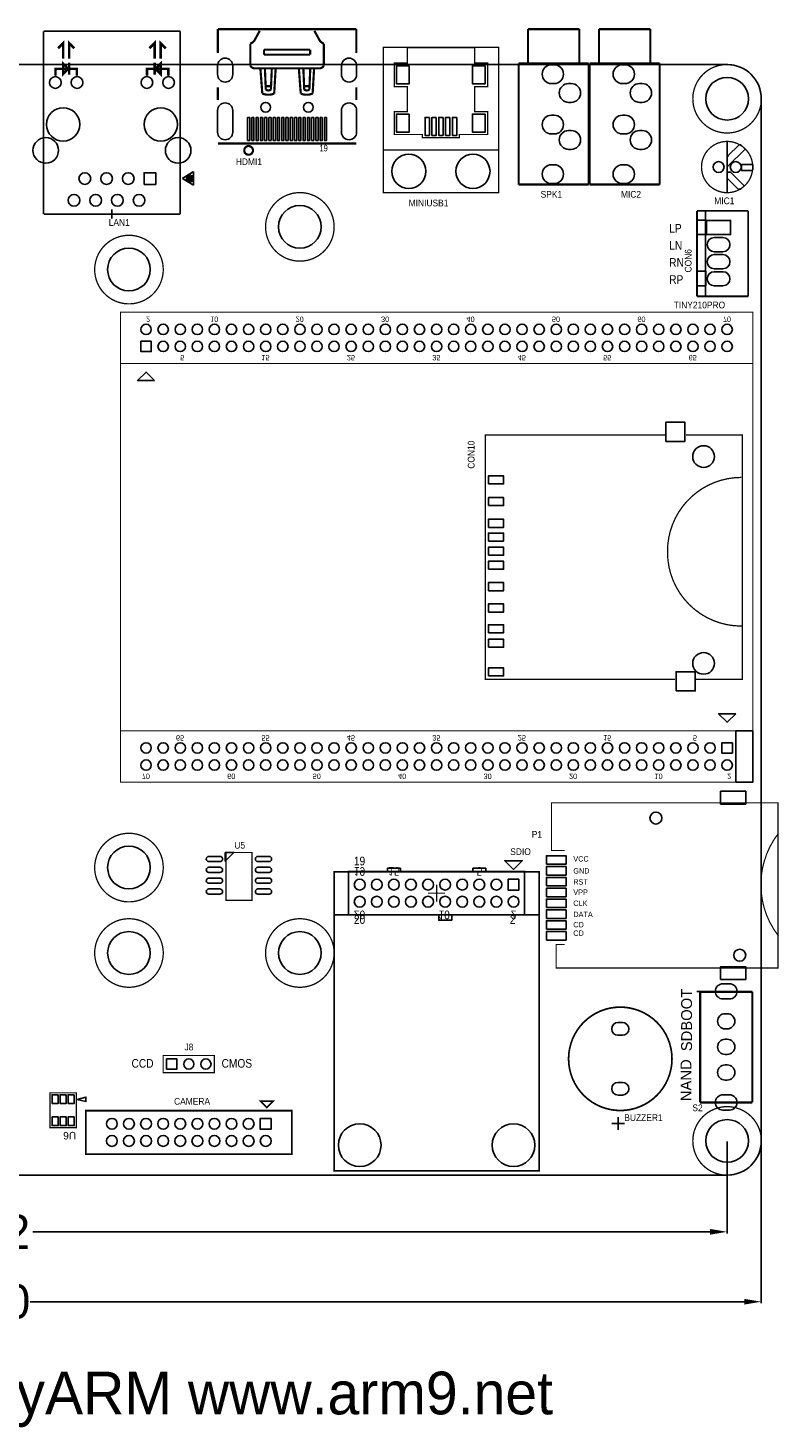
# Model space of a CAD drawing. Extents: x -27 to 182, y -30 to 147.
# Tile 3 of 3: x 94 to 182, y -30 to 134. Entities that reach past the tile are written whole.
import ezdxf
from ezdxf.enums import TextEntityAlignment as Align

# ---------------------------------------------------------------- set-up
doc = ezdxf.new("R2010")
doc.units = 0
doc.header["$MEASUREMENT"] = 0
doc.layers.get('0').update_dxf_attribs({"linetype": 'CONTINUOUS'})
doc.layers.get('Defpoints').update_dxf_attribs({"linetype": 'CONTINUOUS'})
for name, color, linetype in [('BG_OUTLINE', 2, 'CONTINUOUS'), ('BG_SILKSCREEN_TOP', 1, 'CONTINUOUS'), ('PG_SILKSCREEN_BOTTOM', 8, 'CONTINUOUS'), ('PG_SILKSCREEN_TOP', 9, 'CONTINUOUS'), ('PIN_BOTTOM', 11, 'CONTINUOUS'), ('PIN_TOP', 10, 'CONTINUOUS'), ('RD_SILKSCREEN_TOP', 13, 'CONTINUOUS')]:
    doc.layers.add(name, color=color, linetype=linetype)
doc.dimstyles.get("Standard").update_dxf_attribs({"dimtxt": 0.18, "dimasz": 0.18, "dimexe": 0.18, "dimexo": 0.0625, "dimgap": 0.09, "dimtad": 0, "dimtih": 1, "dimtoh": 1, "dimdec": 4, "dimzin": 0, "dimdsep": 46, "dimtxsty": 'STANDARD', "dimcen": 0.09, "dimadec": 0, "dimazin": 0, "dimtfac": 1, "dimtdec": 4, "dimtofl": 0, "dimtmove": 0, "dimatfit": 3, "dimfxl": 1, "dimtolj": 1, "dimtzin": 0, "dimarcsym": 0})

# ---------------------------------------------------------------- blocks, each defined once
blk = doc.blocks.new('*D10')
at = {"color": 0, "linetype": 'ByBlock', "lineweight": -2}
for p, q in [((3.94, 3.94), (3.94, -6.82)), ((176, 3.94), (176, -6.82)), ((5.94, -6.64), (85.21, -6.64)), ((174, -6.64), (94.73, -6.64))]:
    blk.add_line(p, q, dxfattribs=at)
at = {"color": 0}
for points in [[(5.94, -6.3), (5.94, -6.97), (3.94, -6.64)], [(174, -6.97), (174, -6.3), (176, -6.64)]]:
    blk.add_solid(points, dxfattribs=at)
at = {"layer": 'Defpoints', "color": 0}
for p in [(3.94, 4), (176, 4), (3.94, -6.64)]:
    blk.add_point(p, dxfattribs=at)
at = {"color": 0, "linetype": 'ByBlock', "insert": (89.97, -6.64), "char_height": 4, "attachment_point": 5}
blk.add_mtext('\\A1;172', dxfattribs=at)
blk = doc.blocks.new('*D11')
at = {"color": 0, "linetype": 'ByBlock', "lineweight": -2}
for p, q in [((-0.01, 3.94), (-0.01, -15)), ((180, 3.94), (180, -15)), ((1.99, -14.82), (85.57, -14.82)), ((178, -14.82), (94.42, -14.82))]:
    blk.add_line(p, q, dxfattribs=at)
at = {"color": 0}
for points in [[(1.99, -14.49), (1.99, -15.16), (-0.01, -14.82)], [(178, -15.16), (178, -14.49), (180, -14.82)]]:
    blk.add_solid(points, dxfattribs=at)
at = {"layer": 'Defpoints', "color": 0}
for p in [(-0.01, 4), (180, 4), (-0.01, -14.82)]:
    blk.add_point(p, dxfattribs=at)
at = {"color": 0, "linetype": 'ByBlock', "insert": (89.99, -14.82), "char_height": 4, "attachment_point": 5}
blk.add_mtext('\\A1;180', dxfattribs=at)

msp = doc.modelspace()

# ---------------------------------------------------------------- linework, layer by layer
at = {"layer": 'BG_OUTLINE'}
msp.add_lwpolyline([(4, 0), (175.9999, 0, 0.414214), (179.9999, 4), (179.9999, 126, 0.414214), (175.9999, 130), (4, 130, 0.414214), (0, 126), (0, 4, 0.414215)], format="xyb", close=True, dxfattribs=at)
at = {"layer": 'BG_SILKSCREEN_TOP', "const_width": 0.254}
for points in [[(158.7066, 134.1508), (152.7066, 134.1508)], [(152.7066, 134.1508), (152.7066, 130.1508)], [(158.7066, 134.1508), (158.7066, 130.1508)], [(167.0066, 134.1508), (161.0066, 134.1508)], [(161.0066, 134.1508), (161.0066, 130.1508)], [(167.0066, 134.1508), (167.0066, 130.1508)], [(151.6065, 130.1508), (151.6065, 115.951)], [(159.8066, 130.1508), (151.6065, 130.1508)], [(159.8066, 130.1508), (159.8066, 115.951)], [(159.9065, 130.1508), (159.9065, 115.951)], [(168.1066, 130.1508), (159.9065, 130.1508)], [(168.1066, 130.1508), (168.1066, 115.951)], [(159.8066, 115.951), (151.6065, 115.951)], [(168.1066, 115.951), (159.9065, 115.951)]]:
    msp.add_lwpolyline(points, dxfattribs=at)
at = {"layer": 'PG_SILKSCREEN_TOP'}
for points, const_width in [([(112.0035, 133.9096), (96.0015, 133.9096)], 0.2007), ([(96.0015, 133.8944), (96.0015, 112.5025)], 0.2007), ([(98.3025, 130.7026), (98.3025, 132.5025), (97.7025, 131.9025)], 0.3), ([(99.0025, 130.7026), (99.0025, 132.5025), (99.6025, 131.9025)], 0.3), ([(109.0025, 130.7026), (109.0025, 132.5025), (108.4025, 131.9025)], 0.3), ([(109.7025, 130.7026), (109.7025, 132.5025), (110.3025, 131.9025)], 0.3), ([(112.0035, 133.8944), (112.0035, 112.5025)], 0.2007), ([(116.4024, 134.1526), (132.6025, 134.1526)], 0.254), ([(116.4024, 131.3525), (116.4024, 134.1526)], 0.254), ([(120.7024, 132.8526), (121.3026, 133.9524)], 0.254), ([(132.6025, 134.1526), (132.6025, 131.3525)], 0.254), ([(121.8024, 131.7526), (127.2025, 131.7526)], 0.254), ([(121.8024, 131.1526), (121.8024, 131.7526)], 0.254), ([(127.2025, 131.1526), (121.8024, 131.1526)], 0.254), ([(127.2025, 131.7526), (127.2025, 131.1526)], 0.254), ([(97.4026, 128.7026), (97.4026, 129.5025), (99.9024, 129.5025), (99.9024, 128.7026)], 0.3), ([(99.0025, 130.2025), (99.0025, 128.8024)], 0.3), ([(108.1026, 128.7026), (108.1026, 129.5025), (110.6024, 129.5025), (110.6024, 128.7026)], 0.3), ([(109.0025, 130.2025), (109.0025, 128.8024)], 0.3), ([(121.6048, 126.5999), (121.3854, 129.5034)], 0.254), ([(122.0125, 127.0685), (121.9124, 129.4686)], 0.254), ([(126.1049, 126.5999), (125.8855, 129.5034)], 0.254), ([(126.5124, 127.0685), (126.4125, 129.4686)], 0.254), ([(116.4024, 125.8524), (116.4024, 127.3525)], 0.254), ([(122.6124, 127.4686), (122.0125, 127.4686)], 0.254), ([(127.1126, 127.4686), (126.5124, 127.4686)], 0.254), ([(132.6025, 125.8524), (132.6025, 127.3525)], 0.254), ([(132.6025, 120.7526), (116.4024, 120.7526)], 0.254), ([(149.2525, 120.0025), (135.7525, 120.0025)], 0.1524), ([(176.0025, 121.0025), (176.0025, 115.0025)], 0.2), ([(113.558, 117.4733), (112.2575, 116.6732)], 0.2007), ([(113.558, 115.8731), (112.2575, 116.6732)], 0.2007), ([(113.3141, 117.0593), (112.6741, 116.6681)], 0.5994), ([(113.3472, 116.2414), (112.6741, 116.6681)], 0.5994), ([(113.3472, 116.2414), (113.3141, 117.0593)], 0.5994), ([(113.558, 117.4733), (113.558, 115.8731)], 0.2007), ([(104.0025, 113.0715), (104.0025, 111.9716)], 0.2007), ([(112.0035, 112.5025), (96.0015, 112.5025)], 0.2007), ([(178.4774, 112.8636), (172.4774, 112.8636)], 0.1999), ([(172.4774, 112.8636), (172.4774, 102.8702)], 0.1999), ([(173.4774, 112.8636), (173.4774, 102.8702)], 0.1999), ([(178.4774, 112.8636), (178.4774, 102.8702)], 0.1999), ([(178.4774, 102.8702), (172.4774, 102.8702)], 0.1999), ([(179.0025, 95.0025), (105.0025, 95.0025)], 0.12), ([(168.7725, 86.6225), (147.6905, 86.6225), (147.6905, 58.0475), (169.9155, 58.0475)], 0.1524), ([(172.3285, 58.0475), (177.7895, 58.0475), (177.7895, 86.6225), (171.1855, 86.6225)], 0.1524), ([(179.0025, 52.0025), (105.0025, 52.0025)], 0.12), ([(157.0025, 38.0025), (155.4525, 38.0025), (155.4525, 43.5825), (181.9525, 43.5825), (181.9525, 24.2325), (156.0025, 24.2325), (156.0025, 27.0025), (157.0025, 27.0025)], 0.14), ([(152.0025, 30.4625), (131.7026, 30.4625), (131.7026, 35.5425), (152.0025, 35.5425)], 0.2032), ([(152.0025, 30.4625), (152.3025, 30.4625), (152.3025, 35.5425), (152.0025, 35.5425)], 0.2032), ([(141.0025, 33.0025), (142.0025, 33.0025), (142.0025, 32.0025)], 0.1501), ([(143.0025, 33.0025), (142.0025, 33.0025), (142.0025, 34.0025)], 0.1501), ([(153.9405, 30.4625), (129.9375, 30.4625)], 0.1999), ([(178.943, 21.463), (172.847, 21.463)], 0.254), ([(172.847, 8.509), (172.847, 21.463)], 0.254), ([(178.943, 8.509), (178.943, 21.463)], 0.254), ([(178.943, 8.509), (172.847, 8.509)], 0.254), ([(163.2458, 6.8151), (163.2458, 5.2911)], 0.2032), ([(162.4838, 6.0531), (164.0078, 6.0531)], 0.2032)]:
    msp.add_lwpolyline(points, dxfattribs=dict(at, const_width=const_width))
for points, const_width in [([(120.2025, 129.8524), (120.2025, 132.4526, 0.162245), (120.7024, 132.8526)], 0.254), ([(127.7024, 133.9524), (128.3026, 132.8526, 0.151035), (128.8024, 132.4526)], 0.254), ([(128.8024, 132.4526), (128.8024, 129.8524, -0.236013), (128.3026, 129.5524)], 0.254), ([(128.3026, 129.5524), (120.7024, 129.5524, -0.236031), (120.2025, 129.8524)], 0.254), ([(123.1654, 129.5034), (122.9947, 126.5999, -0.189399), (121.6048, 126.5999)], 0.254), ([(122.7125, 129.4686), (122.6124, 127.0685, -0.333085), (122.0125, 127.0685)], 0.254), ([(127.6655, 129.5034), (127.4948, 126.5999, -0.189399), (126.1049, 126.5999)], 0.254), ([(127.2124, 129.4686), (127.1126, 127.0685, -0.33315), (126.5124, 127.0685)], 0.254), ([(177.6625, 81.6695, 0.414214), (169.0265, 73.0335), (169.0265, 72.9065, 0.414213), (177.6625, 64.2705), (177.7895, 64.2705)], 0.1524), ([(182.0025, 40.0025, 0.341859), (182.0025, 28.0025)], 0.14)]:
    msp.add_lwpolyline(points, format="xyb", dxfattribs=dict(at, const_width=const_width))
for points, const_width in [([(149.2525, 132.0025), (135.7525, 132.0025), (135.7525, 115.0025), (149.2525, 115.0025)], 0.1524), ([(147.9635, 121.8115), (144.6615, 121.8115), (144.6615, 121.4305), (140.3435, 121.4305), (140.3435, 121.8115), (137.0415, 121.8115), (137.0415, 124.4785), (138.5655, 124.4785), (138.5655, 127.3995), (137.0415, 127.3995), (137.0415, 130.1935), (138.5655, 130.1935), (138.5655, 131.9715), (146.4395, 131.9715), (146.4395, 130.1935), (147.9635, 130.1935), (147.9635, 127.3995), (146.4395, 127.3995), (146.4395, 124.4785), (147.9635, 124.4785)], 0.1524), ([(98.3025, 130.1024), (98.3025, 128.9025), (98.9024, 129.5025)], 0.3), ([(109.7025, 128.9025), (109.7025, 130.1024), (109.1026, 129.5025)], 0.3), ([(179.0025, 101.0025), (179.0025, 46.0025), (105.0025, 46.0025), (105.0025, 101.0025)], 0.12), ([(117.3487, 37.7645), (117.3487, 32.1765), (120.3967, 32.1765), (120.3967, 37.7645)], 0.1524), ([(154.0025, 35.5026), (130.0026, 35.5026), (130.0026, 0.5024), (154.0025, 0.5024)], 0.1999), ([(110.0025, 14.0025), (116.0025, 14.0025), (116.0025, 12.0025), (110.0025, 12.0025)], 0.15), ([(99.824, 5.568), (96.776, 5.568), (96.776, 9.632), (99.824, 9.632)], 0.1524), ([(122.1295, 7.9075), (122.8915, 8.6695), (121.3675, 8.6695)], 0.2032), ([(125.0675, 7.5425), (100.9375, 7.5425), (100.9375, 2.4625), (125.0675, 2.4625)], 0.2032)]:
    msp.add_lwpolyline(points, close=True, dxfattribs=dict(at, const_width=const_width))
for points, const_width in [([(180.0132, 126, 1), (171.986807, 126.000004, 1)], 0.1524), ([(120.512, 119.9525, 1), (119.4926, 119.952481, 1)], 0.254), ([(179.0025, 118.0025, 1), (173.002486, 118.002514, 1)], 0.1524), ([(130.0132, 111, 1), (121.986804, 111.000013, 1)], 0.1524), ([(110.0132, 106, 1), (101.986782, 105.999982, 1)], 0.1524), ([(110.0132, 35.9999, 1), (101.986782, 35.999905, 1)], 0.1524), ([(110.0132, 25.9999, 1), (101.986782, 25.999894, 1)], 0.1524), ([(130.0132, 25.9999, 1), (121.986804, 25.999894, 1)], 0.1524), ([(169.5516, 13.6132, 1), (157.448, 13.613212, 1)], 0.1999), ([(180.0131, 4, 1), (171.986704, 3.999984, 1)], 0.1524)]:
    msp.add_lwpolyline(points, format="xyb", close=True, dxfattribs=dict(at, const_width=const_width))
for points in [[(176.1025, 119.2025), (176.1025, 119.3025), (177.4025, 120.6025), (177.6025, 120.6025), (178.1025, 120.1025), (176.1025, 118.1025), (176.0025, 118.1025), (176.0025, 119.2025)], [(177.7025, 118.3025), (179.0025, 118.3025), (179.0025, 117.7025), (178.9025, 117.6025), (177.7025, 117.6025)], [(176.1025, 117.4025), (176.4025, 117.4025), (178.0025, 115.8025), (177.6025, 115.4025), (177.3025, 115.4025), (176.0025, 116.7025), (176.0025, 117.3025)], [(173.5023, 111.8026), (172.5023, 111.8026), (172.5023, 110.1026), (173.5023, 110.1026)], [(173.5023, 105.8027), (172.5023, 105.8027), (172.5023, 104.1026), (173.5023, 104.1026)], [(109.0025, 93.0025), (107.0025, 93.0025), (108.0025, 94.0024)], [(177.0025, 54.0025), (176.0025, 53.0025), (175.0025, 54.0025)], [(179.0025, 46.0025), (179.0025, 52.0025), (177.0025, 52.0025), (177.0025, 46.0025)], [(176.6121, 50.6122), (176.6121, 49.393), (175.3929, 49.393), (175.3929, 50.6122)], [(117.2725, 37.7645), (117.2725, 36.7485), (118.2885, 37.7645)], [(151.0025, 35.7805), (152.0185, 36.7965), (149.9865, 36.7965)], [(137.7806, 35.9235), (137.7806, 35.5425), (136.2566, 35.5425), (136.2566, 35.9235)], [(147.7805, 35.9235), (147.7805, 35.5425), (146.2565, 35.5425), (146.2565, 35.9235)], [(143.7805, 30.4625), (143.7805, 29.8275), (142.2565, 29.8275), (142.2565, 30.4625)], [(99.951, 8.87), (100.967, 8.616), (100.967, 9.124)], [(122.1295, 7.9075), (122.8915, 8.6695), (121.3675, 8.6695)]]:
    msp.add_lwpolyline(points, close=True, dxfattribs=at)
msp.add_lwpolyline([(173.228, 21.4859), (172.466, 21.4861)], dxfattribs=at)
msp.add_lwpolyline([(173.228, 21.4859), (172.466, 21.4861)], dxfattribs=at)
msp.add_lwpolyline([(173.228, 21.4859), (172.466, 21.4861)], dxfattribs=at)
at = {"layer": 'PIN_BOTTOM'}
for points in [[(116.3636, 128.8445), (116.3636, 129.8605, -1), (118.1416, 129.8605), (118.1416, 128.8445, -1)], [(130.8634, 128.8445), (130.8634, 129.8605, -1), (132.6414, 129.8605), (132.6414, 128.8445, -1)], [(155.456, 129.97215), (155.756, 129.97215, -1), (155.756, 127.77225), (155.456, 127.77225, -1)], [(163.756, 129.97215), (164.056, 129.97215, -1), (164.056, 127.77225), (163.756, 127.77225, -1)], [(157.456, 127.77195), (157.756, 127.77195, -1), (157.756, 125.57205), (157.456, 125.57205, -1)], [(165.756, 127.77195), (166.056, 127.77195, -1), (166.056, 125.57205), (165.756, 125.57205, -1)], [(116.3636, 122.0825), (116.3636, 124.6225, -1), (118.1416, 124.6225), (118.1416, 122.0825, -1)], [(130.8634, 122.0825), (130.8634, 124.6225, -1), (132.6414, 124.6225), (132.6414, 122.0825, -1)], [(155.456, 124.07195), (155.756, 124.07195, -1), (155.756, 121.87205), (155.456, 121.87205, -1)], [(163.756, 124.07195), (164.056, 124.07195, -1), (164.056, 121.87205), (163.756, 121.87205, -1)], [(157.456, 122.27215), (157.756, 122.27215, -1), (157.756, 120.07225), (157.456, 120.07225, -1)], [(165.756, 122.27215), (166.056, 122.27215, -1), (166.056, 120.07225), (165.756, 120.07225, -1)], [(155.456, 118.27215), (155.756, 118.27215, -1), (155.756, 116.07225), (155.456, 116.07225, -1)], [(163.756, 118.27215), (164.056, 118.27215, -1), (164.056, 116.07225), (163.756, 116.07225, -1)], [(175.5105, 108.097), (174.4945, 108.097, -1), (174.4945, 109.748), (175.5105, 109.748, -1)], [(175.5105, 106.097), (174.4945, 106.097, -1), (174.4945, 107.748), (175.5105, 107.748, -1)], [(175.5105, 104.097), (174.4945, 104.097, -1), (174.4945, 105.748), (175.5105, 105.748, -1)], [(175.514, 22.398), (176.276, 22.398, -1), (176.276, 20.62), (175.514, 20.62, -1)], [(175.768, 18.8981), (176.022, 18.8981, -1), (176.022, 17.1201), (175.768, 17.1201, -1)], [(163.24985, 17.86715), (163.74975, 17.86715, -1), (163.74975, 16.36705), (163.24985, 16.36705, -1)], [(175.768, 15.8981), (176.022, 15.8981, -1), (176.022, 14.1201), (175.768, 14.1201, -1)], [(175.768, 12.8981), (176.022, 12.8981, -1), (176.022, 11.1201), (175.768, 11.1201, -1)], [(163.24985, 10.85925), (163.74975, 10.85925, -1), (163.74975, 9.35915), (163.24985, 9.35915, -1)], [(175.514, 9.398), (176.276, 9.398, -1), (176.276, 7.62), (175.514, 7.62, -1)]]:
    msp.add_lwpolyline(points, format="xyb", close=True, dxfattribs=at)
for points in [[(107.7693, 115.9645), (107.7693, 117.3361), (109.1409, 117.3361), (109.1409, 115.9645)], [(173.60245, 111.748), (176.40255, 111.748), (176.40255, 110.097), (173.60245, 110.097)], [(108.6121, 97.6121), (108.6121, 96.3929), (107.3929, 96.3929), (107.3929, 97.6121)], [(176.6121, 50.6122), (176.6121, 49.393), (175.3929, 49.393), (175.3929, 50.6122)], [(151.6375, 34.6375), (151.6375, 33.3675), (150.3675, 33.3675), (150.3675, 34.6375)], [(110.4025, 12.4025), (110.4025, 13.6025), (111.6025, 13.6025), (111.6025, 12.4025)], [(122.6375, 6.6375), (122.6375, 5.3675), (121.3675, 5.3675), (121.3675, 6.6375)]]:
    msp.add_lwpolyline(points, close=True, dxfattribs=at)
for centre, radius in [((97.385, 127.9002), 0.6858), ((99.925, 127.9002), 0.6858), ((108.0952, 127.9002), 0.6858), ((110.6352, 127.9002), 0.6858), ((176, 126), 2.5), ((98.2951, 123.0003), 1.94995), ((109.7251, 123.0003), 1.94995), ((122.0024, 125.0025), 0.5715), ((127.0026, 125.0025), 0.5715), ((96.2652, 119.9503), 1.4986), ((111.7551, 119.9503), 1.4986), ((138.7525, 117.5025), 2), ((146.2525, 117.5025), 2), ((175.0025, 118.0025), 0.635), ((177.0025, 118.0025), 0.635), ((100.8351, 116.6503), 0.6858), ((103.3751, 116.6503), 0.6858), ((105.9151, 116.6503), 0.6858), ((99.5651, 114.1103), 0.6858), ((102.1051, 114.1103), 0.6858), ((104.6451, 114.1103), 0.6858), ((107.1851, 114.1103), 0.6858), ((126, 111), 2.5), ((106, 106), 2.5), ((108.0025, 99.0025), 0.6096), ((110.0025, 99.0025), 0.6096), ((112.0025, 99.0025), 0.6096), ((114.0025, 99.0025), 0.6096), ((116.0025, 99.0025), 0.6096), ((118.0025, 99.0025), 0.6096), ((120.0025, 99.0025), 0.6096), ((122.0025, 99.0025), 0.6096), ((124.0025, 99.0025), 0.6096), ((126.0025, 99.0025), 0.6096), ((128.0025, 99.0025), 0.6096), ((130.0025, 99.0025), 0.6096), ((132.0026, 99.0025), 0.6096), ((134.0026, 99.0025), 0.6096), ((136.0026, 99.0025), 0.6096), ((138.0026, 99.0025), 0.6096), ((140.0026, 99.0025), 0.6096), ((142.0026, 99.0025), 0.6096), ((144.0026, 99.0025), 0.6096), ((146.0026, 99.0025), 0.6096), ((148.0026, 99.0025), 0.6096), ((150.0026, 99.0025), 0.6096), ((152.0026, 99.0025), 0.6096), ((154.0026, 99.0025), 0.6096), ((156.0026, 99.0025), 0.6096), ((158.0026, 99.0025), 0.6096), ((160.0026, 99.0025), 0.6096), ((162.0026, 99.0025), 0.6096), ((164.0026, 99.0025), 0.6096), ((166.0026, 99.0025), 0.6096), ((168.0026, 99.0025), 0.6096), ((170.0026, 99.0025), 0.6096), ((172.0026, 99.0025), 0.6096), ((174.0026, 99.0025), 0.6096), ((176.0026, 99.0025), 0.6096), ((110.0025, 97.0025), 0.6096), ((112.0025, 97.0025), 0.6096), ((114.0025, 97.0025), 0.6096), ((116.0025, 97.0025), 0.6096), ((118.0025, 97.0025), 0.6096), ((120.0025, 97.0025), 0.6096), ((122.0025, 97.0025), 0.6096), ((124.0025, 97.0025), 0.6096), ((126.0025, 97.0025), 0.6096), ((128.0025, 97.0025), 0.6096), ((130.0025, 97.0025), 0.6096), ((132.0026, 97.0025), 0.6096), ((134.0026, 97.0025), 0.6096), ((136.0026, 97.0025), 0.6096), ((138.0026, 97.0025), 0.6096), ((140.0026, 97.0025), 0.6096), ((142.0026, 97.0025), 0.6096), ((144.0026, 97.0025), 0.6096), ((146.0026, 97.0025), 0.6096), ((148.0026, 97.0025), 0.6096), ((150.0026, 97.0025), 0.6096), ((152.0026, 97.0025), 0.6096), ((154.0026, 97.0025), 0.6096), ((156.0026, 97.0025), 0.6096), ((158.0026, 97.0025), 0.6096), ((160.0026, 97.0025), 0.6096), ((162.0026, 97.0025), 0.6096), ((164.0026, 97.0025), 0.6096), ((166.0026, 97.0025), 0.6096), ((168.0026, 97.0025), 0.6096), ((170.0026, 97.0025), 0.6096), ((172.0026, 97.0025), 0.6096), ((174.0026, 97.0025), 0.6096), ((176.0026, 97.0025), 0.6096), ((173.2503, 84.1069), 1.27), ((173.2503, 59.907), 1.27), ((108.0026, 50.0026), 0.6096), ((110.0026, 50.0026), 0.6096), ((112.0026, 50.0026), 0.6096), ((114.0026, 50.0026), 0.6096), ((116.0026, 50.0026), 0.6096), ((118.0026, 50.0026), 0.6096), ((120.0026, 50.0026), 0.6096), ((122.0026, 50.0026), 0.6096), ((124.0026, 50.0026), 0.6096), ((126.0026, 50.0026), 0.6096), ((128.0026, 50.0026), 0.6096), ((130.0026, 50.0026), 0.6096), ((132.0026, 50.0026), 0.6096), ((134.0026, 50.0026), 0.6096), ((136.0026, 50.0026), 0.6096), ((138.0026, 50.0026), 0.6096), ((140.0026, 50.0026), 0.6096), ((142.0026, 50.0026), 0.6096), ((144.0026, 50.0026), 0.6096), ((146.0026, 50.0026), 0.6096), ((148.0026, 50.0026), 0.6096), ((150.0026, 50.0026), 0.6096), ((152.0026, 50.0026), 0.6096), ((154.0025, 50.0026), 0.6096), ((156.0025, 50.0026), 0.6096), ((158.0025, 50.0026), 0.6096), ((160.0025, 50.0026), 0.6096), ((162.0025, 50.0026), 0.6096), ((164.0025, 50.0026), 0.6096), ((166.0025, 50.0026), 0.6096), ((168.0025, 50.0026), 0.6096), ((170.0025, 50.0026), 0.6096), ((172.0025, 50.0026), 0.6096), ((174.0025, 50.0026), 0.6096), ((108.0026, 48.0026), 0.6096), ((110.0026, 48.0026), 0.6096), ((112.0026, 48.0026), 0.6096), ((114.0026, 48.0026), 0.6096), ((116.0026, 48.0026), 0.6096), ((118.0026, 48.0026), 0.6096), ((120.0026, 48.0026), 0.6096), ((122.0026, 48.0026), 0.6096), ((124.0026, 48.0026), 0.6096), ((126.0026, 48.0026), 0.6096), ((128.0026, 48.0026), 0.6096), ((130.0026, 48.0026), 0.6096), ((132.0026, 48.0026), 0.6096), ((134.0026, 48.0026), 0.6096), ((136.0026, 48.0026), 0.6096), ((138.0026, 48.0026), 0.6096), ((140.0026, 48.0026), 0.6096), ((142.0026, 48.0026), 0.6096), ((144.0026, 48.0026), 0.6096), ((146.0026, 48.0026), 0.6096), ((148.0026, 48.0026), 0.6096), ((150.0026, 48.0026), 0.6096), ((152.0026, 48.0026), 0.6096), ((154.0025, 48.0026), 0.6096), ((156.0025, 48.0026), 0.6096), ((158.0025, 48.0026), 0.6096), ((160.0025, 48.0026), 0.6096), ((162.0025, 48.0026), 0.6096), ((164.0025, 48.0026), 0.6096), ((166.0025, 48.0026), 0.6096), ((168.0025, 48.0026), 0.6096), ((170.0025, 48.0026), 0.6096), ((172.0025, 48.0026), 0.6096), ((174.0025, 48.0026), 0.6096), ((176.0025, 48.0026), 0.6096), ((167.6725, 41.7925), 0.7), ((106, 35.9999), 2.5), ((133.0025, 34.0025), 0.635), ((135.0025, 34.0025), 0.635), ((137.0025, 34.0025), 0.635), ((139.0025, 34.0025), 0.635), ((141.0025, 34.0025), 0.635), ((143.0025, 34.0025), 0.635), ((145.0025, 34.0025), 0.635), ((147.0025, 34.0025), 0.635), ((149.0025, 34.0025), 0.635), ((133.0025, 32.0025), 0.635), ((135.0025, 32.0025), 0.635), ((137.0025, 32.0025), 0.635), ((139.0025, 32.0025), 0.635), ((141.0025, 32.0025), 0.635), ((143.0025, 32.0025), 0.635), ((145.0025, 32.0025), 0.635), ((147.0025, 32.0025), 0.635), ((149.0025, 32.0025), 0.635), ((151.0025, 32.0025), 0.635), ((106, 25.9999), 2.5), ((126, 25.9999), 2.5), ((177.4725, 25.7425), 0.7), ((113.0025, 13.0025), 0.6), ((115.0025, 13.0025), 0.6), ((104.0025, 6.0025), 0.635), ((106.0025, 6.0025), 0.635), ((108.0025, 6.0025), 0.635), ((110.0025, 6.0025), 0.635), ((112.0025, 6.0025), 0.635), ((114.0025, 6.0025), 0.635), ((116.0025, 6.0025), 0.635), ((118.0025, 6.0025), 0.635), ((120.0025, 6.0025), 0.635), ((133.0025, 3.5024), 2.5), ((151.0025, 3.5024), 2.5), ((175.9999, 4), 2.5), ((104.0025, 4.0025), 0.635), ((106.0025, 4.0025), 0.635), ((108.0025, 4.0025), 0.635), ((110.0025, 4.0025), 0.635), ((112.0025, 4.0025), 0.635), ((114.0025, 4.0025), 0.635), ((116.0025, 4.0025), 0.635), ((118.0025, 4.0025), 0.635), ((120.0025, 4.0025), 0.635), ((122.0025, 4.0025), 0.635)]:
    msp.add_circle(centre, radius, dxfattribs=at)
at = {"layer": 'PIN_TOP'}
for points in [[(116.3636, 128.8445), (116.3636, 129.8605, -1), (118.1416, 129.8605), (118.1416, 128.8445, -1)], [(130.8634, 128.8445), (130.8634, 129.8605, -1), (132.6414, 129.8605), (132.6414, 128.8445, -1)], [(155.456, 129.97215), (155.756, 129.97215, -1), (155.756, 127.77225), (155.456, 127.77225, -1)], [(163.756, 129.97215), (164.056, 129.97215, -1), (164.056, 127.77225), (163.756, 127.77225, -1)], [(157.456, 127.77195), (157.756, 127.77195, -1), (157.756, 125.57205), (157.456, 125.57205, -1)], [(165.756, 127.77195), (166.056, 127.77195, -1), (166.056, 125.57205), (165.756, 125.57205, -1)], [(116.3636, 122.0825), (116.3636, 124.6225, -1), (118.1416, 124.6225), (118.1416, 122.0825, -1)], [(130.8634, 122.0825), (130.8634, 124.6225, -1), (132.6414, 124.6225), (132.6414, 122.0825, -1)], [(155.456, 124.07195), (155.756, 124.07195, -1), (155.756, 121.87205), (155.456, 121.87205, -1)], [(163.756, 124.07195), (164.056, 124.07195, -1), (164.056, 121.87205), (163.756, 121.87205, -1)], [(157.456, 122.27215), (157.756, 122.27215, -1), (157.756, 120.07225), (157.456, 120.07225, -1)], [(165.756, 122.27215), (166.056, 122.27215, -1), (166.056, 120.07225), (165.756, 120.07225, -1)], [(155.456, 118.27215), (155.756, 118.27215, -1), (155.756, 116.07225), (155.456, 116.07225, -1)], [(163.756, 118.27215), (164.056, 118.27215, -1), (164.056, 116.07225), (163.756, 116.07225, -1)], [(175.5105, 108.097), (174.4945, 108.097, -1), (174.4945, 109.748), (175.5105, 109.748, -1)], [(175.5105, 106.097), (174.4945, 106.097, -1), (174.4945, 107.748), (175.5105, 107.748, -1)], [(175.5105, 104.097), (174.4945, 104.097, -1), (174.4945, 105.748), (175.5105, 105.748, -1)], [(116.6502, 36.6977), (115.3548, 36.6977, -1), (115.3548, 37.3073), (116.6502, 37.3073, -1)], [(122.3906, 36.6977), (121.0952, 36.6977, -1), (121.0952, 37.3073), (122.3906, 37.3073, -1)], [(116.6502, 35.4277), (115.3548, 35.4277, -1), (115.3548, 36.0373), (116.6502, 36.0373, -1)], [(116.6502, 34.1577), (115.3548, 34.1577, -1), (115.3548, 34.7673), (116.6502, 34.7673, -1)], [(122.3906, 35.4277), (121.0952, 35.4277, -1), (121.0952, 36.0373), (122.3906, 36.0373, -1)], [(122.3906, 34.1577), (121.0952, 34.1577, -1), (121.0952, 34.7673), (122.3906, 34.7673, -1)], [(116.6502, 32.8877), (115.3548, 32.8877, -1), (115.3548, 33.4973), (116.6502, 33.4973, -1)], [(122.3906, 32.8877), (121.0952, 32.8877, -1), (121.0952, 33.4973), (122.3906, 33.4973, -1)], [(175.514, 22.398), (176.276, 22.398, -1), (176.276, 20.62), (175.514, 20.62, -1)], [(175.768, 18.8981), (176.022, 18.8981, -1), (176.022, 17.1201), (175.768, 17.1201, -1)], [(163.24985, 17.86715), (163.74975, 17.86715, -1), (163.74975, 16.36705), (163.24985, 16.36705, -1)], [(175.768, 15.8981), (176.022, 15.8981, -1), (176.022, 14.1201), (175.768, 14.1201, -1)], [(175.768, 12.8981), (176.022, 12.8981, -1), (176.022, 11.1201), (175.768, 11.1201, -1)], [(163.24985, 10.85925), (163.74975, 10.85925, -1), (163.74975, 9.35915), (163.24985, 9.35915, -1)], [(175.514, 9.398), (176.276, 9.398, -1), (176.276, 7.62), (175.514, 7.62, -1)]]:
    msp.add_lwpolyline(points, format="xyb", close=True, dxfattribs=at)
for points in [[(138.8017, 129.8567), (138.8017, 127.7485), (137.3031, 127.7485), (137.3031, 129.8567)], [(147.7019, 129.8567), (147.7019, 127.7485), (146.2033, 127.7485), (146.2033, 129.8567)], [(120.1294, 123.7861), (120.1294, 121.1191), (119.8754, 121.1191), (119.8754, 123.7861)], [(120.6295, 123.7861), (120.6295, 121.1191), (120.3755, 121.1191), (120.3755, 123.7861)], [(121.1294, 123.7861), (121.1294, 121.1191), (120.8754, 121.1191), (120.8754, 123.7861)], [(121.6295, 123.7861), (121.6295, 121.1191), (121.3755, 121.1191), (121.3755, 123.7861)], [(122.1294, 123.7861), (122.1294, 121.1191), (121.8754, 121.1191), (121.8754, 123.7861)], [(122.6295, 123.7861), (122.6295, 121.1191), (122.3755, 121.1191), (122.3755, 123.7861)], [(123.1294, 123.7861), (123.1294, 121.1191), (122.8754, 121.1191), (122.8754, 123.7861)], [(123.6295, 123.7861), (123.6295, 121.1191), (123.3755, 121.1191), (123.3755, 123.7861)], [(124.1294, 123.7861), (124.1294, 121.1191), (123.8754, 121.1191), (123.8754, 123.7861)], [(124.6295, 123.7861), (124.6295, 121.1191), (124.3755, 121.1191), (124.3755, 123.7861)], [(125.1296, 123.7861), (125.1296, 121.1191), (124.8756, 121.1191), (124.8756, 123.7861)], [(125.6295, 123.7861), (125.6295, 121.1191), (125.3755, 121.1191), (125.3755, 123.7861)], [(126.1296, 123.7861), (126.1296, 121.1191), (125.8756, 121.1191), (125.8756, 123.7861)], [(126.6295, 123.7861), (126.6295, 121.1191), (126.3755, 121.1191), (126.3755, 123.7861)], [(127.1296, 123.7861), (127.1296, 121.1191), (126.8756, 121.1191), (126.8756, 123.7861)], [(127.6295, 123.7861), (127.6295, 121.1191), (127.3755, 121.1191), (127.3755, 123.7861)], [(128.1296, 123.7861), (128.1296, 121.1191), (127.8756, 121.1191), (127.8756, 123.7861)], [(128.6295, 123.7861), (128.6295, 121.1191), (128.3755, 121.1191), (128.3755, 123.7861)], [(129.1296, 123.7861), (129.1296, 121.1191), (128.8756, 121.1191), (128.8756, 123.7861)], [(138.8017, 124.2067), (138.8017, 122.0985), (137.3031, 122.0985), (137.3031, 124.2067)], [(141.1566, 123.8067), (141.1566, 121.6985), (140.6486, 121.6985), (140.6486, 123.8067)], [(141.9564, 123.8067), (141.9564, 121.6985), (141.4484, 121.6985), (141.4484, 123.8067)], [(142.7565, 123.8067), (142.7565, 121.6985), (142.2485, 121.6985), (142.2485, 123.8067)], [(143.5566, 123.8067), (143.5566, 121.6985), (143.0486, 121.6985), (143.0486, 123.8067)], [(144.3564, 123.8067), (144.3564, 121.6985), (143.8484, 121.6985), (143.8484, 123.8067)], [(147.7019, 124.2067), (147.7019, 122.0985), (146.2033, 122.0985), (146.2033, 124.2067)], [(107.7693, 115.9645), (107.7693, 117.3361), (109.1409, 117.3361), (109.1409, 115.9645)], [(173.60245, 111.748), (176.40255, 111.748), (176.40255, 110.097), (173.60245, 110.097)], [(108.6121, 97.6121), (108.6121, 96.3929), (107.3929, 96.3929), (107.3929, 97.6121)], [(168.8233, 85.8935), (168.8233, 88.1287), (171.0585, 88.1287), (171.0585, 85.8935)], [(148.0613, 80.905), (148.0613, 81.8448), (149.8393, 81.8448), (149.8393, 80.905)], [(148.0613, 78.365), (148.0613, 79.3048), (149.8393, 79.3048), (149.8393, 78.365)], [(148.0613, 75.825), (148.0613, 76.7648), (149.8393, 76.7648), (149.8393, 75.825)], [(148.0613, 74.2171), (148.0613, 75.1569), (149.8393, 75.1569), (149.8393, 74.2171)], [(148.0613, 72.5661), (148.0613, 73.5059), (149.8393, 73.5059), (149.8393, 72.5661)], [(148.0613, 70.9202), (148.0613, 71.86), (149.8393, 71.86), (149.8393, 70.9202)], [(148.0613, 68.4132), (148.0613, 69.353), (149.8393, 69.353), (149.8393, 68.4132)], [(148.0613, 65.9139), (148.0613, 66.8537), (149.8393, 66.8537), (149.8393, 65.9139)], [(148.0613, 63.4933), (148.0613, 64.4331), (149.8393, 64.4331), (149.8393, 63.4933)], [(148.0613, 61.7889), (148.0613, 62.7287), (149.8393, 62.7287), (149.8393, 61.7889)], [(148.0613, 58.4285), (148.0613, 59.3683), (149.8393, 59.3683), (149.8393, 58.4285)], [(170.0374, 56.6861), (170.0374, 58.9213), (172.2726, 58.9213), (172.2726, 56.6861)], [(176.6121, 50.6122), (176.6121, 49.393), (175.3929, 49.393), (175.3929, 50.6122)], [(175.2275, 43.4325), (175.2275, 44.9325), (178.1775, 44.9325), (178.1775, 43.4325)], [(154.8525, 36.3925), (154.8525, 37.3925), (157.1525, 37.3925), (157.1525, 36.3925)], [(154.8525, 35.1225), (154.8525, 36.1225), (157.1525, 36.1225), (157.1525, 35.1225)], [(151.6375, 34.6375), (151.6375, 33.3675), (150.3675, 33.3675), (150.3675, 34.6375)], [(154.8525, 33.8525), (154.8525, 34.8525), (157.1525, 34.8525), (157.1525, 33.8525)], [(154.8525, 32.5825), (154.8525, 33.5825), (157.1525, 33.5825), (157.1525, 32.5825)], [(154.8525, 31.3125), (154.8525, 32.3125), (157.1525, 32.3125), (157.1525, 31.3125)], [(154.8525, 30.0425), (154.8525, 31.0425), (157.1525, 31.0425), (157.1525, 30.0425)], [(154.8525, 28.7725), (154.8525, 29.7725), (157.1525, 29.7725), (157.1525, 28.7725)], [(154.8525, 27.5025), (154.8525, 28.5025), (157.1525, 28.5025), (157.1525, 27.5025)], [(175.2275, 22.8825), (175.2275, 24.3825), (178.1775, 24.3825), (178.1775, 22.8825)], [(110.4025, 12.4025), (110.4025, 13.6025), (111.6025, 13.6025), (111.6025, 12.4025)], [(97.7158, 9.4034), (97.7158, 8.3874), (97.0046, 8.3874), (97.0046, 9.4034)], [(98.6556, 9.4034), (98.6556, 8.3874), (97.9444, 8.3874), (97.9444, 9.4034)], [(99.5954, 9.4034), (99.5954, 8.3874), (98.8842, 8.3874), (98.8842, 9.4034)], [(97.7158, 6.8126), (97.7158, 5.7966), (97.0046, 5.7966), (97.0046, 6.8126)], [(98.6556, 6.8126), (98.6556, 5.7966), (97.9444, 5.7966), (97.9444, 6.8126)], [(99.5954, 6.8126), (99.5954, 5.7966), (98.8842, 5.7966), (98.8842, 6.8126)], [(122.6375, 6.6375), (122.6375, 5.3675), (121.3675, 5.3675), (121.3675, 6.6375)]]:
    msp.add_lwpolyline(points, close=True, dxfattribs=at)
for centre, radius in [((97.385, 127.9002), 0.6858), ((99.925, 127.9002), 0.6858), ((108.0952, 127.9002), 0.6858), ((110.6352, 127.9002), 0.6858), ((176, 126), 2.5), ((98.2951, 123.0003), 1.94995), ((109.7251, 123.0003), 1.94995), ((122.0024, 125.0025), 0.5715), ((127.0026, 125.0025), 0.5715), ((96.2652, 119.9503), 1.4986), ((111.7551, 119.9503), 1.4986), ((138.7525, 117.5025), 2), ((146.2525, 117.5025), 2), ((175.0025, 118.0025), 0.635), ((177.0025, 118.0025), 0.635), ((100.8351, 116.6503), 0.6858), ((103.3751, 116.6503), 0.6858), ((105.9151, 116.6503), 0.6858), ((99.5651, 114.1103), 0.6858), ((102.1051, 114.1103), 0.6858), ((104.6451, 114.1103), 0.6858), ((107.1851, 114.1103), 0.6858), ((126, 111), 2.5), ((106, 106), 2.5), ((108.0025, 99.0025), 0.6096), ((110.0025, 99.0025), 0.6096), ((112.0025, 99.0025), 0.6096), ((114.0025, 99.0025), 0.6096), ((116.0025, 99.0025), 0.6096), ((118.0025, 99.0025), 0.6096), ((120.0025, 99.0025), 0.6096), ((122.0025, 99.0025), 0.6096), ((124.0025, 99.0025), 0.6096), ((126.0025, 99.0025), 0.6096), ((128.0025, 99.0025), 0.6096), ((130.0025, 99.0025), 0.6096), ((132.0026, 99.0025), 0.6096), ((134.0026, 99.0025), 0.6096), ((136.0026, 99.0025), 0.6096), ((138.0026, 99.0025), 0.6096), ((140.0026, 99.0025), 0.6096), ((142.0026, 99.0025), 0.6096), ((144.0026, 99.0025), 0.6096), ((146.0026, 99.0025), 0.6096), ((148.0026, 99.0025), 0.6096), ((150.0026, 99.0025), 0.6096), ((152.0026, 99.0025), 0.6096), ((154.0026, 99.0025), 0.6096), ((156.0026, 99.0025), 0.6096), ((158.0026, 99.0025), 0.6096), ((160.0026, 99.0025), 0.6096), ((162.0026, 99.0025), 0.6096), ((164.0026, 99.0025), 0.6096), ((166.0026, 99.0025), 0.6096), ((168.0026, 99.0025), 0.6096), ((170.0026, 99.0025), 0.6096), ((172.0026, 99.0025), 0.6096), ((174.0026, 99.0025), 0.6096), ((176.0026, 99.0025), 0.6096), ((110.0025, 97.0025), 0.6096), ((112.0025, 97.0025), 0.6096), ((114.0025, 97.0025), 0.6096), ((116.0025, 97.0025), 0.6096), ((118.0025, 97.0025), 0.6096), ((120.0025, 97.0025), 0.6096), ((122.0025, 97.0025), 0.6096), ((124.0025, 97.0025), 0.6096), ((126.0025, 97.0025), 0.6096), ((128.0025, 97.0025), 0.6096), ((130.0025, 97.0025), 0.6096), ((132.0026, 97.0025), 0.6096), ((134.0026, 97.0025), 0.6096), ((136.0026, 97.0025), 0.6096), ((138.0026, 97.0025), 0.6096), ((140.0026, 97.0025), 0.6096), ((142.0026, 97.0025), 0.6096), ((144.0026, 97.0025), 0.6096), ((146.0026, 97.0025), 0.6096), ((148.0026, 97.0025), 0.6096), ((150.0026, 97.0025), 0.6096), ((152.0026, 97.0025), 0.6096), ((154.0026, 97.0025), 0.6096), ((156.0026, 97.0025), 0.6096), ((158.0026, 97.0025), 0.6096), ((160.0026, 97.0025), 0.6096), ((162.0026, 97.0025), 0.6096), ((164.0026, 97.0025), 0.6096), ((166.0026, 97.0025), 0.6096), ((168.0026, 97.0025), 0.6096), ((170.0026, 97.0025), 0.6096), ((172.0026, 97.0025), 0.6096), ((174.0026, 97.0025), 0.6096), ((176.0026, 97.0025), 0.6096), ((173.2503, 84.1069), 1.27), ((173.2503, 59.907), 1.27), ((108.0026, 50.0026), 0.6096), ((110.0026, 50.0026), 0.6096), ((112.0026, 50.0026), 0.6096), ((114.0026, 50.0026), 0.6096), ((116.0026, 50.0026), 0.6096), ((118.0026, 50.0026), 0.6096), ((120.0026, 50.0026), 0.6096), ((122.0026, 50.0026), 0.6096), ((124.0026, 50.0026), 0.6096), ((126.0026, 50.0026), 0.6096), ((128.0026, 50.0026), 0.6096), ((130.0026, 50.0026), 0.6096), ((132.0026, 50.0026), 0.6096), ((134.0026, 50.0026), 0.6096), ((136.0026, 50.0026), 0.6096), ((138.0026, 50.0026), 0.6096), ((140.0026, 50.0026), 0.6096), ((142.0026, 50.0026), 0.6096), ((144.0026, 50.0026), 0.6096), ((146.0026, 50.0026), 0.6096), ((148.0026, 50.0026), 0.6096), ((150.0026, 50.0026), 0.6096), ((152.0026, 50.0026), 0.6096), ((154.0025, 50.0026), 0.6096), ((156.0025, 50.0026), 0.6096), ((158.0025, 50.0026), 0.6096), ((160.0025, 50.0026), 0.6096), ((162.0025, 50.0026), 0.6096), ((164.0025, 50.0026), 0.6096), ((166.0025, 50.0026), 0.6096), ((168.0025, 50.0026), 0.6096), ((170.0025, 50.0026), 0.6096), ((172.0025, 50.0026), 0.6096), ((174.0025, 50.0026), 0.6096), ((108.0026, 48.0026), 0.6096), ((110.0026, 48.0026), 0.6096), ((112.0026, 48.0026), 0.6096), ((114.0026, 48.0026), 0.6096), ((116.0026, 48.0026), 0.6096), ((118.0026, 48.0026), 0.6096), ((120.0026, 48.0026), 0.6096), ((122.0026, 48.0026), 0.6096), ((124.0026, 48.0026), 0.6096), ((126.0026, 48.0026), 0.6096), ((128.0026, 48.0026), 0.6096), ((130.0026, 48.0026), 0.6096), ((132.0026, 48.0026), 0.6096), ((134.0026, 48.0026), 0.6096), ((136.0026, 48.0026), 0.6096), ((138.0026, 48.0026), 0.6096), ((140.0026, 48.0026), 0.6096), ((142.0026, 48.0026), 0.6096), ((144.0026, 48.0026), 0.6096), ((146.0026, 48.0026), 0.6096), ((148.0026, 48.0026), 0.6096), ((150.0026, 48.0026), 0.6096), ((152.0026, 48.0026), 0.6096), ((154.0025, 48.0026), 0.6096), ((156.0025, 48.0026), 0.6096), ((158.0025, 48.0026), 0.6096), ((160.0025, 48.0026), 0.6096), ((162.0025, 48.0026), 0.6096), ((164.0025, 48.0026), 0.6096), ((166.0025, 48.0026), 0.6096), ((168.0025, 48.0026), 0.6096), ((170.0025, 48.0026), 0.6096), ((172.0025, 48.0026), 0.6096), ((174.0025, 48.0026), 0.6096), ((176.0025, 48.0026), 0.6096), ((167.6725, 41.7925), 0.7), ((106, 35.9999), 2.5), ((133.0025, 34.0025), 0.635), ((135.0025, 34.0025), 0.635), ((137.0025, 34.0025), 0.635), ((139.0025, 34.0025), 0.635), ((141.0025, 34.0025), 0.635), ((143.0025, 34.0025), 0.635), ((145.0025, 34.0025), 0.635), ((147.0025, 34.0025), 0.635), ((149.0025, 34.0025), 0.635), ((133.0025, 32.0025), 0.635), ((135.0025, 32.0025), 0.635), ((137.0025, 32.0025), 0.635), ((139.0025, 32.0025), 0.635), ((141.0025, 32.0025), 0.635), ((143.0025, 32.0025), 0.635), ((145.0025, 32.0025), 0.635), ((147.0025, 32.0025), 0.635), ((149.0025, 32.0025), 0.635), ((151.0025, 32.0025), 0.635), ((106, 25.9999), 2.5), ((126, 25.9999), 2.5), ((177.4725, 25.7425), 0.7), ((113.0025, 13.0025), 0.6), ((115.0025, 13.0025), 0.6), ((104.0025, 6.0025), 0.635), ((106.0025, 6.0025), 0.635), ((108.0025, 6.0025), 0.635), ((110.0025, 6.0025), 0.635), ((112.0025, 6.0025), 0.635), ((114.0025, 6.0025), 0.635), ((116.0025, 6.0025), 0.635), ((118.0025, 6.0025), 0.635), ((120.0025, 6.0025), 0.635), ((133.0025, 3.5024), 2.5), ((151.0025, 3.5024), 2.5), ((175.9999, 4), 2.5), ((104.0025, 4.0025), 0.635), ((106.0025, 4.0025), 0.635), ((108.0025, 4.0025), 0.635), ((110.0025, 4.0025), 0.635), ((112.0025, 4.0025), 0.635), ((114.0025, 4.0025), 0.635), ((116.0025, 4.0025), 0.635), ((118.0025, 4.0025), 0.635), ((120.0025, 4.0025), 0.635), ((122.0025, 4.0025), 0.635)]:
    msp.add_circle(centre, radius, dxfattribs=at)

# ---------------------------------------------------------------- texts
at = {"linetype": 'ByBlock'}
msp.add_text('FriendlyARM www.arm9.net', height=5, dxfattribs=at).set_placement((72.39693, -28.007185))
at = {"layer": 'BG_SILKSCREEN_TOP', "width": 1.02}
for s, p in [('SDBOOT', (171.8937, 14.4983)), ('NAND', (171.8225, 8.6512))]:
    msp.add_text(s, height=1.27, rotation=90, dxfattribs=at).set_placement(p)
at = {"layer": 'PG_SILKSCREEN_BOTTOM', "text_generation_flag": 2, "width": 0.88}
for s, p in [('2', (108.0025, 100.5025)), ('10', (115.5025, 100.5025)), ('20', (125.5025, 100.5025)), ('30', (135.5025, 100.5025)), ('40', (145.5025, 100.5025)), ('50', (155.5025, 100.5025)), ('60', (165.5025, 100.5025)), ('70', (175.5025, 100.5025)), ('5', (112.0025, 96.0025)), ('15', (121.5025, 96.0025)), ('25', (131.5025, 96.0025)), ('35', (141.5025, 96.0025)), ('45', (151.5025, 96.0025)), ('55', (161.5025, 96.0025)), ('65', (171.5025, 96.0025)), ('65', (111.5025, 51.5025)), ('55', (121.5025, 51.5025)), ('45', (131.5025, 51.5025)), ('35', (141.5025, 51.5025)), ('25', (151.5025, 51.5025)), ('15', (161.5025, 51.5025)), ('5', (172.0025, 51.5025)), ('70', (107.5025, 47.0025)), ('60', (117.5025, 47.0025)), ('50', (127.5025, 47.0025)), ('40', (137.5025, 47.0025)), ('30', (147.5025, 47.0025)), ('20', (157.5025, 47.0025)), ('10', (167.5025, 47.0025)), ('2', (176.0025, 47.0025))]:
    msp.add_text(s, height=0.635, rotation=180, dxfattribs=at).set_placement(p)
at = {"layer": 'PG_SILKSCREEN_BOTTOM', "text_generation_flag": 2, "width": 0.875}
for s, p in [('19', (132.9855, 36.0505)), ('15', (137.0186, 36.0505)), ('5', (147.0185, 36.0505)), ('20', (132.9855, 30.9705)), ('10', (142.8915, 30.9705)), ('2', (151.0195, 30.9705))]:
    msp.add_text(s, height=1.016, rotation=180, dxfattribs=at).set_placement(p, align=Align.CENTER)
at = {"layer": 'PG_SILKSCREEN_TOP'}
for s, height, width, p in [('19', 0.762, 0.8, (128.2832, 119.8445)), ('LP', 1.016, 0.875, (169.2245, 110.3252)), ('LN', 1.016, 0.875, (169.2245, 108.3252)), ('RN', 1.016, 0.875, (169.2245, 106.3252)), ('RP', 1.016, 0.875, (169.2245, 104.3251)), ('VCC', 0.635, 0.88, (158.0025, 36.7025)), ('GND', 0.635, 0.88, (158.0025, 35.3025)), ('RST', 0.635, 0.88, (158.0025, 34.0025)), ('VPP', 0.635, 0.88, (158.0025, 32.8025)), ('CLK', 0.635, 0.88, (158.0025, 31.5025)), ('CD', 0.635, 0.88, (158.0025, 29.0025)), ('DATA', 0.635, 0.88, (158.0025, 30.2025)), ('CD', 0.635, 0.88, (158.0025, 28.0025)), ('CCD', 1.016, 0.875, (106.299, 12.573)), ('CMOS', 1.016, 0.875, (116.84, 12.573))]:
    msp.add_text(s, height=height, dxfattribs=dict(at, width=width)).set_placement(p)
at = {"layer": 'PG_SILKSCREEN_TOP', "width": 0.875}
for s, p in [('19', (132.9855, 36.2622)), ('20', (132.9855, 29.4042)), ('2', (150.8925, 29.4042))]:
    msp.add_text(s, height=1.016, dxfattribs=at).set_placement(p, align=Align.CENTER)
at = {"layer": 'RD_SILKSCREEN_TOP', "width": 0.935484}
for s, p in [('HDMI1', (118.5037, 118.2285)), ('SPK1', (154.178, 114.4185)), ('MIC2', (163.576, 114.4185)), ('MINIUSB1', (138.7348, 113.4025)), ('MIC1', (174.498, 113.6565)), ('LAN1', (103.632, 111.1165)), ('TINY210PRO', (169.7482, 101.4645)), ('P1', (153.1366, 39.4885)), ('U5', (118.3386, 38.2185)), ('SDIO', (150.622, 37.465)), ('J8', (112.4966, 14.5965)), ('CAMERA', (111.2774, 8.2465)), ('S2', (171.9326, 7.4845)), ('BUZZER1', (163.9684, 6.3372))]:
    msp.add_text(s, height=0.7874, dxfattribs=at).set_placement(p)
for s, p in [('CON6', (171.8395, 105.664)), ('CON10', (146.4395, 82.6897))]:
    msp.add_text(s, height=0.7874, rotation=90, dxfattribs=at).set_placement(p)
at = {"layer": 'RD_SILKSCREEN_TOP'}
msp.add_text('U6', height=0.889, rotation=180, dxfattribs=at).set_placement((99.824, 5.06))

# ---------------------------------------------------------------- dimensions: what is measured, and where the dimension line sits
at = {"linetype": 'ByBlock'}
for base, p1, p2, picture, middle in [((-0.013216, -14.822621), (179.9999, 4), (-0.013216, 3.999984), '*D11', (89.993342, -14.822621)), ((3.937492, -6.636073), (175.9999, 4), (3.937492, 3.999992), '*D10', (89.968696, -6.636073))]:
    dim = msp.add_linear_dim(base=base, p1=p1, p2=p2, dimstyle='Standard', override={"dimtxt": 4, "dimasz": 2, "dimdec": 0, "dimtmove": 2}, dxfattribs=at)
    dim.commit()
    dim.dimension.update_dxf_attribs({"geometry": picture, "text_midpoint": middle})

doc.saveas('drawing.dxf')
